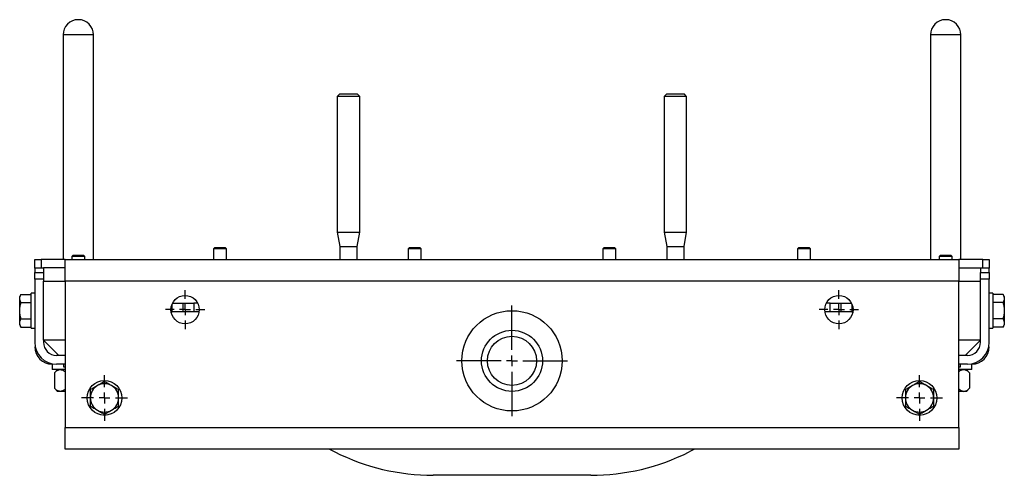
# Model space of a CAD drawing. Header units: millimetres. Extents: x 463 to 2096, y -476 to 715.
# Tile 2 of 8: x 760 to 1212, y -476 to -267. Entities that reach past the tile are written whole.
import ezdxf

# ---------------------------------------------------------------- set-up
doc = ezdxf.new("R2010")
doc.units = ezdxf.units.MM
doc.layers.add('FOND_DE_PLAN', color=7, linetype='Continuous')

# ---------------------------------------------------------------- blocks, each defined once
blk = doc.blocks.new('SW_CENTERMARKSYMBOL_38')
at = {"layer": 'FOND_DE_PLAN', "color": 0}
for p, q in [((0, 5), (0, 25.4)), ((-5, 0), (-25.4, 0)), ((0, 0), (-2.5, 0)), ((0, 0), (0, 2.5)), ((0, 0), (0, -2.5)), ((0, 0), (2.5, 0)), ((5, 0), (25.4, 0)), ((0, -5), (0, -25.4))]:
    blk.add_line(p, q, dxfattribs=at)
blk = doc.blocks.new('SW_CENTERMARKSYMBOL_39')
at = {"layer": 'FOND_DE_PLAN', "color": 0}
for p, q in [((0, 5), (0, 10.5)), ((-5, 0), (-10.5, 0)), ((0, 0), (-2.5, 0)), ((0, 0), (0, 2.5)), ((0, 0), (0, -2.5)), ((0, 0), (2.5, 0)), ((5, 0), (10.5, 0)), ((0, -5), (0, -10.5))]:
    blk.add_line(p, q, dxfattribs=at)
blk = doc.blocks.new('SW_CENTERMARKSYMBOL_40')
at = {"layer": 'FOND_DE_PLAN', "color": 0}
for p, q in [((0, 5), (0, 10.5)), ((-5, 0), (-10.5, 0)), ((0, 0), (-2.5, 0)), ((0, 0), (0, 2.5)), ((0, 0), (0, -2.5)), ((0, 0), (2.5, 0)), ((5, 0), (10.5, 0)), ((0, -5), (0, -10.5))]:
    blk.add_line(p, q, dxfattribs=at)
blk = doc.blocks.new('SW_CENTERMARKSYMBOL_41')
at = {"layer": 'FOND_DE_PLAN', "color": 0}
for p, q in [((0, 5), (0, 9)), ((-5, 0), (-9, 0)), ((0, 0), (-2.5, 0)), ((0, 0), (0, 2.5)), ((0, 0), (0, -2.5)), ((0, 0), (2.5, 0)), ((5, 0), (9, 0)), ((0, -5), (0, -9))]:
    blk.add_line(p, q, dxfattribs=at)
blk = doc.blocks.new('SW_CENTERMARKSYMBOL_42')
at = {"layer": 'FOND_DE_PLAN', "color": 0}
for p, q in [((0, 5), (0, 9)), ((-5, 0), (-9, 0)), ((0, 0), (-2.5, 0)), ((0, 0), (0, 2.5)), ((0, 0), (0, -2.5)), ((0, 0), (2.5, 0)), ((5, 0), (9, 0)), ((0, -5), (0, -9))]:
    blk.add_line(p, q, dxfattribs=at)

msp = doc.modelspace()

# ---------------------------------------------------------------- linework, layer by layer
at = {"color": 7, "linetype": 'Continuous', "lineweight": 25}
for p, q in [((780.1, -274.26), (780.1, -377.26)), ((794.1, -377.26), (794.1, -274.26)), ((1178.1, -274.26), (1178.1, -377.26)), ((1192.1, -377.26), (1192.1, -274.26)), ((907.15, -301.26), (905.95, -302.46)), ((905.95, -302.46), (905.95, -364.74)), ((916.25, -302.46), (905.95, -302.46)), ((907.15, -301.26), (915.05, -301.26)), ((916.25, -302.46), (915.05, -301.26)), ((916.25, -364.74), (916.25, -302.46)), ((1057.15, -301.26), (1055.95, -302.46)), ((1055.95, -302.46), (1055.95, -364.74)), ((1066.25, -302.46), (1055.95, -302.46)), ((1057.15, -301.26), (1065.05, -301.26)), ((1066.25, -302.46), (1065.05, -301.26)), ((1066.25, -364.74), (1066.25, -302.46)), ((905.95, -364.74), (907.1, -371.26)), ((905.95, -364.74), (916.25, -364.74)), ((915.1, -371.26), (916.25, -364.74)), ((1055.95, -364.74), (1057.1, -371.26)), ((1055.95, -364.74), (1066.25, -364.74)), ((1065.1, -371.26), (1066.25, -364.74)), ((849.72, -371.76), (849.1, -372.38)), ((849.1, -372.38), (849.1, -377.26)), ((855.1, -372.38), (849.1, -372.38)), ((849.72, -371.76), (854.49, -371.76)), ((855.1, -372.38), (854.49, -371.76)), ((855.1, -377.26), (855.1, -372.38)), ((907.1, -371.26), (907.1, -377.26)), ((907.1, -371.26), (915.1, -371.26)), ((915.1, -377.26), (915.1, -371.26)), ((939.05, -371.76), (938.44, -372.38)), ((938.44, -372.38), (938.44, -377.26)), ((944.43, -372.38), (938.44, -372.38)), ((939.05, -371.76), (943.82, -371.76)), ((944.43, -372.38), (943.82, -371.76)), ((944.43, -377.26), (944.43, -372.38)), ((1028.39, -371.76), (1027.77, -372.38)), ((1027.77, -372.38), (1027.77, -377.26)), ((1033.77, -372.38), (1027.77, -372.38)), ((1028.39, -371.76), (1033.15, -371.76)), ((1033.77, -372.38), (1033.15, -371.76)), ((1033.77, -377.26), (1033.77, -372.38)), ((1057.1, -371.26), (1057.1, -377.26)), ((1057.1, -371.26), (1065.1, -371.26)), ((1065.1, -377.26), (1065.1, -371.26)), ((1117.72, -371.76), (1117.1, -372.38)), ((1117.1, -372.38), (1117.1, -377.26)), ((1123.1, -372.38), (1117.1, -372.38)), ((1117.72, -371.76), (1122.49, -371.76)), ((1123.1, -372.38), (1122.49, -371.76)), ((1123.1, -377.26), (1123.1, -372.38)), ((767.1, -377.26), (770.1, -377.26)), ((767.1, -381.26), (767.1, -377.26)), ((770.1, -377.26), (770.1, -381.26)), ((781.1, -377.26), (770.1, -377.26)), ((781.1, -377.26), (1191.1, -377.26)), ((781.1, -387.26), (781.1, -377.26)), ((784.72, -375.26), (784.1, -375.88)), ((784.1, -375.88), (784.1, -377.26)), ((790.1, -375.88), (784.1, -375.88)), ((784.72, -375.26), (789.49, -375.26)), ((790.1, -375.88), (789.49, -375.26)), ((790.1, -377.26), (790.1, -375.88)), ((1182.72, -375.26), (1182.1, -375.88)), ((1182.1, -375.88), (1182.1, -377.26)), ((1188.1, -375.88), (1182.1, -375.88)), ((1182.72, -375.26), (1187.49, -375.26)), ((1188.1, -375.88), (1187.49, -375.26)), ((1188.1, -377.26), (1188.1, -375.88)), ((1191.1, -377.26), (1191.1, -387.26)), ((1202.1, -377.26), (1191.1, -377.26)), ((1202.1, -381.26), (1202.1, -377.26)), ((1202.1, -377.26), (1205.1, -377.26)), ((1205.1, -377.26), (1205.1, -381.26)), ((770.1, -381.26), (767.1, -381.26)), ((767.1, -381.26), (767.1, -383.26)), ((767.1, -383.26), (771.1, -383.26)), ((767.1, -386.26), (767.1, -383.26)), ((771.1, -381.26), (770.1, -381.26)), ((781.1, -381.06), (771.1, -381.06)), ((771.1, -381.06), (771.1, -383.26)), ((771.1, -383.26), (771.1, -386.26)), ((1191.1, -381.06), (1201.1, -381.06)), ((1201.1, -381.06), (1201.1, -383.26)), ((1202.1, -381.26), (1201.1, -381.26)), ((1201.1, -383.26), (1205.1, -383.26)), ((1201.1, -386.26), (1201.1, -383.26)), ((1205.1, -381.26), (1202.1, -381.26)), ((1205.1, -383.26), (1205.1, -381.26)), ((1205.1, -383.26), (1205.1, -386.26)), ((771.1, -386.26), (767.1, -386.26)), ((767.1, -386.26), (767.1, -415.26)), ((771.1, -386.26), (771.1, -387.26)), ((771.1, -414.26), (771.1, -387.26)), ((771.1, -387.26), (781.1, -387.26)), ((1191.1, -387.26), (781.1, -387.26)), ((781.1, -387.26), (781.1, -414.26)), ((1191.1, -387.26), (1201.1, -387.26)), ((1191.1, -414.26), (1191.1, -387.26)), ((1205.1, -386.26), (1201.1, -386.26)), ((1201.1, -387.26), (1201.1, -386.26)), ((1201.1, -414.26), (1201.1, -387.26)), ((1205.1, -415.26), (1205.1, -386.26)), ((767.1, -392.76), (765.5, -392.76)), ((765.5, -408.76), (765.5, -392.76)), ((1206.7, -392.76), (1205.1, -392.76)), ((1206.7, -392.76), (1206.7, -400.76)), ((760.78, -393.26), (760.2, -394.26)), ((760.2, -395.13), (760.2, -394.26)), ((760.2, -400.76), (760.2, -395.13)), ((760.78, -393.26), (765.5, -393.26)), ((760.78, -397.01), (765.5, -397.01)), ((830.34, -397.26), (835.1, -397.26)), ((835.1, -397.26), (835.1, -401.26)), ((835.1, -397.26), (840.1, -397.26)), ((840.1, -397.26), (840.1, -401.26)), ((841.87, -397.26), (840.1, -397.26)), ((1132.1, -397.26), (1130.34, -397.26)), ((1132.1, -401.26), (1132.1, -397.26)), ((1132.1, -397.26), (1137.1, -397.26)), ((1137.1, -401.26), (1137.1, -397.26)), ((1137.1, -397.26), (1141.87, -397.26)), ((1211.42, -393.26), (1206.7, -393.26)), ((1211.42, -397.01), (1206.7, -397.01)), ((1212, -394.26), (1211.42, -393.26)), ((1212, -394.26), (1212, -395.13)), ((1212, -395.13), (1212, -400.76)), ((760.2, -406.39), (760.2, -400.76)), ((829.68, -401.26), (830.1, -401.26)), ((835.1, -401.26), (830.1, -401.26)), ((840.1, -401.26), (835.1, -401.26)), ((842.53, -401.26), (840.1, -401.26)), ((1132.1, -401.26), (1129.68, -401.26)), ((1137.1, -401.26), (1132.1, -401.26)), ((1142.1, -401.26), (1137.1, -401.26)), ((1142.1, -401.26), (1142.53, -401.26)), ((1206.7, -400.76), (1206.7, -408.76)), ((1212, -400.76), (1212, -406.39)), ((760.2, -407.26), (760.2, -406.39)), ((760.78, -404.52), (765.5, -404.52)), ((1211.42, -404.52), (1206.7, -404.52)), ((1212, -406.39), (1212, -407.26)), ((760.2, -407.26), (760.78, -408.27)), ((760.78, -408.27), (765.5, -408.27)), ((765.5, -408.76), (767.1, -408.76)), ((1205.1, -408.76), (1206.7, -408.76)), ((1211.42, -408.27), (1206.7, -408.27)), ((1211.42, -408.27), (1212, -407.26)), ((781.1, -414.26), (771.1, -414.26)), ((771.1, -414.26), (771.1, -415.26)), ((771.1, -414.26), (778.1, -421.26)), ((781.1, -414.26), (781.1, -454.26)), ((1201.1, -414.26), (1191.1, -414.26)), ((1191.1, -454.26), (1191.1, -414.26)), ((1194.1, -421.26), (1201.1, -414.26)), ((1201.1, -415.26), (1201.1, -414.26)), ((781.1, -421.26), (777.1, -421.26)), ((1195.1, -421.26), (1191.1, -421.26)), ((775.1, -425.07), (775.1, -427.76)), ((775.1, -425.07), (775.1, -425.07)), ((781.1, -427.76), (775.1, -427.76)), ((777.6, -427.76), (776.13, -429.23)), ((781.1, -425.26), (777.1, -425.26)), ((780.3, -425.26), (780.3, -426.46)), ((780.3, -426.46), (781.1, -426.46)), ((1195.1, -425.26), (1191.1, -425.26)), ((1191.1, -426.46), (1191.9, -426.46)), ((1197.1, -427.76), (1191.1, -427.76)), ((1191.9, -426.46), (1191.9, -425.26)), ((1196.07, -429.23), (1194.6, -427.76)), ((1197.1, -427.76), (1197.1, -425.07)), ((776.13, -429.23), (776.13, -436.29)), ((1196.07, -429.23), (1196.07, -436.29)), ((776.13, -436.29), (777.6, -437.76)), ((778.88, -437.76), (777.6, -437.76)), ((781.1, -437.76), (778.88, -437.76)), ((1193.33, -437.76), (1191.1, -437.76)), ((1194.6, -437.76), (1193.33, -437.76)), ((1194.6, -437.76), (1196.07, -436.29)), ((781.1, -454.26), (1191.1, -454.26)), ((781.1, -464.26), (781.1, -454.26)), ((1191.1, -454.26), (1191.1, -464.26)), ((1191.1, -464.26), (781.1, -464.26)), ((902.34, -464.26), (904.84, -465.53)), ((1069.86, -464.26), (1067.36, -465.53)), ((1022.28, -476.26), (949.92, -476.26))]:
    msp.add_line(p, q, dxfattribs=at)
at = {"color": 8, "linetype": 'Continuous', "lineweight": 25}
for p, q in [((794.1, -274.26), (780.1, -274.26)), ((1192.1, -274.26), (1178.1, -274.26)), ((830.1, -401.26), (830.1, -397.76)), ((1142.1, -397.76), (1142.1, -401.26))]:
    msp.add_line(p, q, dxfattribs=at)
at = {"color": 7, "linetype": 'Continuous', "lineweight": 25}
for centre, radius in [((836.1, -400.26), 6.5), ((1136.1, -400.26), 6.5), ((986.1, -423.76), 23), ((986.1, -423.76), 14), ((986.1, -423.76), 11.25), ((799.1, -440.76), 8), ((1173.1, -440.76), 8)]:
    msp.add_circle(centre, radius, dxfattribs=at)
for centre, radius, start, end in [((787.1, -274.26), 7, 90, 180), ((787.1, -274.26), 7, 0, 90), ((1185.1, -274.26), 7, 90, 180), ((1185.1, -274.26), 7, 0, 90), ((777.1, -415.26), 10, 180, 270), ((777.1, -415.26), 6, 180, 270), ((1195.1, -415.26), 10, 270, 0), ((1195.1, -415.26), 6, 270, 0), ((775.1, -417.26), 8, 180, 270), ((1197.1, -417.26), 8, 270, 0), ((799.1, -440.76), 6.5, 120, 180), ((799.1, -440.76), 6.5, 60, 120), ((799.1, -440.76), 6.5, 0, 60), ((1173.1, -440.76), 6.5, 120, 180), ((1173.1, -440.76), 6.5, 60, 120), ((1173.1, -440.76), 6.5, 0, 60), ((799.1, -440.76), 6.5, 180, 240), ((799.1, -440.76), 6.5, 300, 0), ((1173.1, -440.76), 6.5, 180, 240), ((1173.1, -440.76), 6.5, 300, 0), ((799.1, -440.76), 6.5, 240, 300), ((1173.1, -440.76), 6.5, 240, 300), ((949.92, -376.26), 100, 243.2039, 270), ((1022.28, -376.26), 100, 270, 296.7961)]:
    msp.add_arc(centre, radius, start, end, dxfattribs=at)
for points, knots in [([(760.2, -395.13), (760.2, -394.98), (760.22, -394.82), (760.27, -394.5), (760.31, -394.34), (760.46, -393.87), (760.61, -393.56), (760.78, -393.26)], [0, 0, 0, 0, 0.25, 0.25, 0.5, 0.5, 1, 1, 1, 1]), ([(760.78, -397.01), (760.61, -396.7), (760.46, -396.39), (760.26, -395.77), (760.2, -395.45), (760.2, -395.13)], [0, 0, 0, 0, 0.5, 0.5, 1, 1, 1, 1]), ([(760.2, -400.76), (760.2, -400.12), (760.26, -399.49), (760.46, -398.24), (760.61, -397.62), (760.78, -397.01)], [0, 0, 0, 0, 0.5, 0.5, 1, 1, 1, 1]), ([(1211.42, -393.26), (1211.6, -393.57), (1211.75, -393.87), (1211.95, -394.5), (1212, -394.81), (1212, -395.13)], [0, 0, 0, 0, 0.5, 0.5, 1, 1, 1, 1]), ([(1212, -395.13), (1212, -395.29), (1211.99, -395.45), (1211.94, -395.77), (1211.9, -395.93), (1211.74, -396.4), (1211.6, -396.7), (1211.42, -397.01)], [0, 0, 0, 0, 0.25, 0.25, 0.5, 0.5, 1, 1, 1, 1]), ([(1211.42, -397.01), (1211.6, -397.62), (1211.74, -398.23), (1211.9, -399.17), (1211.94, -399.49), (1211.99, -400.12), (1212, -400.45), (1212, -400.76)], [0, 0, 0, 0, 0.5, 0.5, 0.75, 0.75, 1, 1, 1, 1]), ([(760.78, -404.52), (760.61, -403.91), (760.46, -403.29), (760.31, -402.35), (760.27, -402.04), (760.22, -401.4), (760.2, -401.08), (760.2, -400.76)], [0, 0, 0, 0, 0.5, 0.5, 0.75, 0.75, 1, 1, 1, 1]), ([(1212, -400.76), (1212, -401.4), (1211.95, -402.04), (1211.75, -403.28), (1211.6, -403.9), (1211.42, -404.52)], [0, 0, 0, 0, 0.5, 0.5, 1, 1, 1, 1]), ([(760.2, -406.39), (760.2, -406.23), (760.22, -406.07), (760.27, -405.76), (760.31, -405.6), (760.46, -405.13), (760.61, -404.82), (760.78, -404.52)], [0, 0, 0, 0, 0.25, 0.25, 0.5, 0.5, 1, 1, 1, 1]), ([(760.78, -408.27), (760.61, -407.96), (760.46, -407.65), (760.26, -407.03), (760.2, -406.71), (760.2, -406.39)], [0, 0, 0, 0, 0.5, 0.5, 1, 1, 1, 1]), ([(1211.42, -404.52), (1211.6, -404.82), (1211.75, -405.13), (1211.95, -405.76), (1212, -406.07), (1212, -406.39)], [0, 0, 0, 0, 0.5, 0.5, 1, 1, 1, 1]), ([(1212, -406.39), (1212, -406.55), (1211.99, -406.71), (1211.94, -407.03), (1211.9, -407.19), (1211.74, -407.65), (1211.6, -407.96), (1211.42, -408.27)], [0, 0, 0, 0, 0.25, 0.25, 0.5, 0.5, 1, 1, 1, 1]), ([(776.13, -429.23), (776.56, -428.8), (777, -428.44), (777.69, -428.05), (777.92, -427.94), (778.39, -427.8), (778.64, -427.76), (778.88, -427.76)], [0, 0, 0, 0, 0.5, 0.5, 0.75, 0.75, 1, 1, 1, 1]), ([(778.88, -427.76), (779.36, -427.84), (780.13, -427.95), (780.84, -428.58), (781.1, -428.82)], [0, 0, 0, 0, 0.625336, 1, 1, 1, 1]), ([(1191.1, -428.77), (1191.17, -428.71), (1191.53, -428.38), (1192.24, -427.96), (1192.93, -427.77), (1193.3, -427.76), (1193.33, -427.76)], [0, 0, 0, 0, 0.090917, 0.518466, 0.958793, 1, 1, 1, 1]), ([(1193.33, -427.76), (1193.81, -427.76), (1194.28, -427.91), (1194.97, -428.31), (1195.2, -428.47), (1195.64, -428.82), (1195.86, -429.02), (1196.07, -429.23)], [0, 0, 0, 0, 0.5, 0.5, 0.75, 0.75, 1, 1, 1, 1]), ([(799.1, -433.26), (798.57, -433.57), (798.04, -433.87), (796.95, -434.5), (796.41, -434.81), (795.85, -435.13)], [0, 0, 0, 0, 0.5, 0.5, 1, 1, 1, 1]), ([(802.35, -435.13), (802.08, -434.98), (801.8, -434.82), (801.25, -434.5), (800.98, -434.34), (800.17, -433.87), (799.63, -433.56), (799.1, -433.26)], [0, 0, 0, 0, 0.25, 0.25, 0.5, 0.5, 1, 1, 1, 1]), ([(1173.1, -433.26), (1172.57, -433.57), (1172.04, -433.87), (1170.95, -434.5), (1170.41, -434.81), (1169.85, -435.13)], [0, 0, 0, 0, 0.5, 0.5, 1, 1, 1, 1]), ([(1176.35, -435.13), (1176.08, -434.98), (1175.8, -434.82), (1175.25, -434.5), (1174.98, -434.34), (1174.17, -433.87), (1173.63, -433.56), (1173.1, -433.26)], [0, 0, 0, 0, 0.25, 0.25, 0.5, 0.5, 1, 1, 1, 1]), ([(778.88, -437.76), (778.4, -437.76), (777.93, -437.62), (777, -437.09), (776.56, -436.72), (776.13, -436.29)], [0, 0, 0, 0, 0.5, 0.5, 1, 1, 1, 1]), ([(781.1, -436.72), (780.9, -436.9), (780.3, -437.44), (779.53, -437.73), (778.99, -437.76), (778.88, -437.76)], [0, 0, 0, 0, 0.295017, 0.850405, 1, 1, 1, 1]), ([(795.85, -435.13), (795.58, -435.29), (795.3, -435.45), (794.75, -435.77), (794.48, -435.93), (793.67, -436.4), (793.13, -436.7), (792.6, -437.01)], [0, 0, 0, 0, 0.25, 0.25, 0.5, 0.5, 1, 1, 1, 1]), ([(792.6, -437.01), (792.6, -437.62), (792.6, -438.23), (792.6, -439.17), (792.6, -439.49), (792.6, -440.12), (792.6, -440.45), (792.6, -440.76)], [0, 0, 0, 0, 0.5, 0.5, 0.75, 0.75, 1, 1, 1, 1]), ([(805.6, -437.01), (805.07, -436.7), (804.54, -436.39), (803.45, -435.77), (802.91, -435.45), (802.35, -435.13)], [0, 0, 0, 0, 0.5, 0.5, 1, 1, 1, 1]), ([(805.6, -440.76), (805.6, -440.12), (805.6, -439.49), (805.6, -438.24), (805.6, -437.62), (805.6, -437.01)], [0, 0, 0, 0, 0.5, 0.5, 1, 1, 1, 1]), ([(1169.85, -435.13), (1169.58, -435.29), (1169.3, -435.45), (1168.75, -435.77), (1168.48, -435.93), (1167.67, -436.4), (1167.13, -436.7), (1166.6, -437.01)], [0, 0, 0, 0, 0.25, 0.25, 0.5, 0.5, 1, 1, 1, 1]), ([(1166.6, -437.01), (1166.6, -437.62), (1166.6, -438.23), (1166.6, -439.17), (1166.6, -439.49), (1166.6, -440.12), (1166.6, -440.45), (1166.6, -440.76)], [0, 0, 0, 0, 0.5, 0.5, 0.75, 0.75, 1, 1, 1, 1]), ([(1179.6, -437.01), (1179.07, -436.7), (1178.54, -436.39), (1177.45, -435.77), (1176.91, -435.45), (1176.35, -435.13)], [0, 0, 0, 0, 0.5, 0.5, 1, 1, 1, 1]), ([(1179.6, -440.76), (1179.6, -440.12), (1179.6, -439.49), (1179.6, -438.24), (1179.6, -437.62), (1179.6, -437.01)], [0, 0, 0, 0, 0.5, 0.5, 1, 1, 1, 1]), ([(1193.33, -437.76), (1193.3, -437.76), (1192.94, -437.76), (1192.25, -437.57), (1191.54, -437.15), (1191.17, -436.81), (1191.1, -436.76)], [0, 0, 0, 0, 0.041206, 0.46762, 0.909085, 1, 1, 1, 1]), ([(1193.33, -437.76), (1193.81, -437.76), (1194.28, -437.61), (1194.97, -437.22), (1195.2, -437.06), (1195.64, -436.7), (1195.86, -436.51), (1196.07, -436.29)], [0, 0, 0, 0, 0.5, 0.5, 0.75, 0.75, 1, 1, 1, 1]), ([(792.6, -440.76), (792.6, -441.4), (792.6, -442.04), (792.6, -443.28), (792.6, -443.9), (792.6, -444.52)], [0, 0, 0, 0, 0.5, 0.5, 1, 1, 1, 1]), ([(805.6, -444.52), (805.6, -443.91), (805.6, -443.29), (805.6, -442.35), (805.6, -442.04), (805.6, -441.4), (805.6, -441.08), (805.6, -440.76)], [0, 0, 0, 0, 0.5, 0.5, 0.75, 0.75, 1, 1, 1, 1]), ([(1166.6, -440.76), (1166.6, -441.4), (1166.6, -442.04), (1166.6, -443.28), (1166.6, -443.9), (1166.6, -444.52)], [0, 0, 0, 0, 0.5, 0.5, 1, 1, 1, 1]), ([(1179.6, -444.52), (1179.6, -443.91), (1179.6, -443.29), (1179.6, -442.35), (1179.6, -442.04), (1179.6, -441.4), (1179.6, -441.08), (1179.6, -440.76)], [0, 0, 0, 0, 0.5, 0.5, 0.75, 0.75, 1, 1, 1, 1]), ([(792.6, -444.52), (793.13, -444.82), (793.67, -445.13), (794.75, -445.76), (795.3, -446.07), (795.85, -446.39)], [0, 0, 0, 0, 0.5, 0.5, 1, 1, 1, 1]), ([(795.85, -446.39), (796.13, -446.55), (796.41, -446.71), (796.95, -447.03), (797.23, -447.19), (798.04, -447.65), (798.57, -447.96), (799.1, -448.27)], [0, 0, 0, 0, 0.25, 0.25, 0.5, 0.5, 1, 1, 1, 1]), ([(799.1, -448.27), (799.63, -447.96), (800.17, -447.65), (801.25, -447.03), (801.8, -446.71), (802.35, -446.39)], [0, 0, 0, 0, 0.5, 0.5, 1, 1, 1, 1]), ([(802.35, -446.39), (802.63, -446.23), (802.91, -446.07), (803.45, -445.76), (803.73, -445.6), (804.54, -445.13), (805.07, -444.82), (805.6, -444.52)], [0, 0, 0, 0, 0.25, 0.25, 0.5, 0.5, 1, 1, 1, 1]), ([(1166.6, -444.52), (1167.13, -444.82), (1167.67, -445.13), (1168.75, -445.76), (1169.3, -446.07), (1169.85, -446.39)], [0, 0, 0, 0, 0.5, 0.5, 1, 1, 1, 1]), ([(1169.85, -446.39), (1170.13, -446.55), (1170.41, -446.71), (1170.95, -447.03), (1171.23, -447.19), (1172.04, -447.65), (1172.57, -447.96), (1173.1, -448.27)], [0, 0, 0, 0, 0.25, 0.25, 0.5, 0.5, 1, 1, 1, 1]), ([(1173.1, -448.27), (1173.63, -447.96), (1174.17, -447.65), (1175.25, -447.03), (1175.8, -446.71), (1176.35, -446.39)], [0, 0, 0, 0, 0.5, 0.5, 1, 1, 1, 1]), ([(1176.35, -446.39), (1176.63, -446.23), (1176.91, -446.07), (1177.45, -445.76), (1177.73, -445.6), (1178.54, -445.13), (1179.07, -444.82), (1179.6, -444.52)], [0, 0, 0, 0, 0.25, 0.25, 0.5, 0.5, 1, 1, 1, 1])]:
    msp.add_open_spline(points, degree=3, knots=knots, dxfattribs=at)

# ---------------------------------------------------------------- block references
at = {"layer": 'FOND_DE_PLAN'}
for name, p in [('SW_CENTERMARKSYMBOL_41', (836.1, -400.26)), ('SW_CENTERMARKSYMBOL_42', (1136.1, -400.26)), ('SW_CENTERMARKSYMBOL_38', (986.1, -423.76)), ('SW_CENTERMARKSYMBOL_39', (799.1, -440.76)), ('SW_CENTERMARKSYMBOL_40', (1173.1, -440.76))]:
    msp.add_blockref(name, p, dxfattribs=at)

doc.saveas('drawing.dxf')
